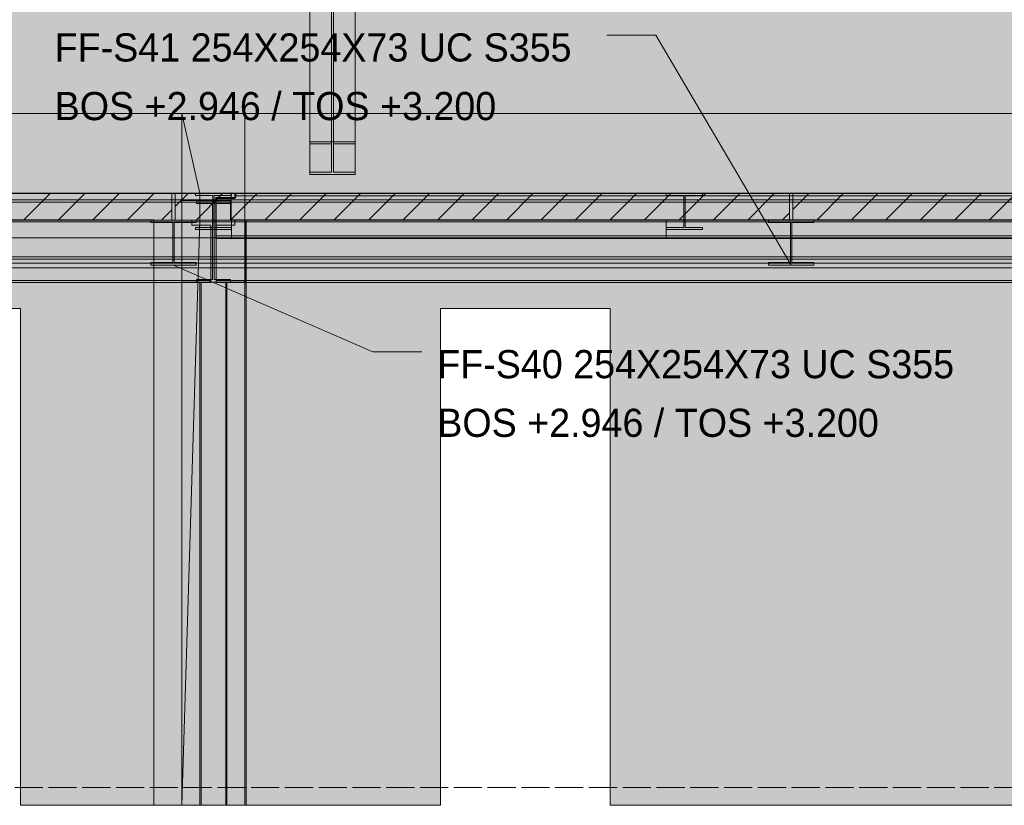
# Model space of a CAD drawing. Header units: millimetres. Extents: x 17 to 413, y 4 to 292.
# Tile 7 of 57: x 152 to 196, y 76 to 112. Entities that reach past the tile are written whole.
import ezdxf

# ---------------------------------------------------------------- set-up
doc = ezdxf.new("R2010")
doc.units = ezdxf.units.MM
doc.linetypes.add('DASHED', pattern=[1.524, 1.27, -0.254])
for name, color, linetype in [('FILL-INK', 7, 'Continuous'), ('FILL-LIGHT', 7, 'Continuous'), ('FILL-STEEL', 7, 'Continuous'), ('FILL-WHITE', 7, 'Continuous'), ('LINE-CORE', 7, 'Continuous'), ('LINE-INK', 7, 'Continuous'), ('LINE-STEEL-DASH', 7, 'DASHED'), ('LINE-STEEL_GREY', 7, 'Continuous'), ('TEXT-INK', 7, 'Continuous')]:
    doc.layers.add(name, color=color, linetype=linetype)

msp = doc.modelspace()

# ---------------------------------------------------------------- hatches: boundary and pattern name
at = {"layer": 'FILL-INK', "true_color": 0x1a1a1f}
h = msp.add_hatch(color=250, dxfattribs=at)
h.dxf.hatch_style = 1
h.paths.add_polyline_path([(186.61, 100.612), (185.572, 101.626), (186.227, 102.011)])
h = msp.add_hatch(color=250, dxfattribs=at)
h.dxf.hatch_style = 1
h.paths.add_polyline_path([(158.746, 100.612), (160.181, 100.403), (159.878, 99.706)])
at = {"layer": 'FILL-LIGHT', "true_color": 0xcccccf}
h = msp.add_hatch(color=254, dxfattribs=at)
h.dxf.hatch_style = 1
h.paths.add_polyline_path([(125.456, 103.845), (157.065, 103.845), (158.666, 103.845), (158.666, 103.787), (158.666, 102.645), (127.057, 102.645), (125.456, 102.645), (125.456, 102.703)])
h = msp.add_hatch(color=254, dxfattribs=at)
h.dxf.hatch_style = 1
h.paths.add_polyline_path([(185.194, 103.845), (186.53, 103.845), (186.53, 103.787), (186.53, 102.645), (160.162, 102.645), (158.826, 102.645), (158.826, 102.703), (158.826, 103.845)])
h = msp.add_hatch(color=254, dxfattribs=at)
h.dxf.hatch_style = 1
h.paths.add_polyline_path([(218.923, 103.845), (220.556, 103.845), (220.556, 103.787), (220.556, 102.645), (188.323, 102.645), (186.69, 102.645), (186.69, 102.703), (186.69, 103.845)])
at = {"layer": 'FILL-STEEL', "true_color": 0x0d2973}
h = msp.add_hatch(color=166, dxfattribs=at)
h.dxf.hatch_style = 1
h.paths.add_polyline_path([(157.728, 100.612), (157.728, 100.626), (157.728, 100.726), (158.594, 100.726), (158.712, 100.726), (158.712, 100.941), (158.712, 102.531), (157.845, 102.531), (157.728, 102.531), (157.728, 102.545), (157.728, 102.645), (159.521, 102.645), (159.764, 102.645), (159.764, 102.632), (159.764, 102.531), (158.898, 102.531), (158.78, 102.531), (158.78, 102.316), (158.78, 100.726), (159.647, 100.726), (159.764, 100.726), (159.764, 100.712), (159.764, 100.612), (157.971, 100.612)])
h = msp.add_hatch(color=166, dxfattribs=at)
h.dxf.hatch_style = 1
h.paths.add_polyline_path([(185.592, 100.612), (185.592, 100.626), (185.592, 100.726), (186.458, 100.726), (186.576, 100.726), (186.576, 100.941), (186.576, 102.531), (185.709, 102.531), (185.592, 102.531), (185.592, 102.545), (185.592, 102.645), (187.385, 102.645), (187.628, 102.645), (187.628, 102.632), (187.628, 102.531), (186.762, 102.531), (186.644, 102.531), (186.644, 102.316), (186.644, 100.726), (187.511, 100.726), (187.628, 100.726), (187.628, 100.712), (187.628, 100.612), (185.835, 100.612)])
at = {"layer": 'FILL-WHITE', "true_color": 0xffffff}
h = msp.add_hatch(color=7, dxfattribs=at)
h.dxf.hatch_style = 1
h.paths.add_polyline_path([(164.897, 128.877), (166.947, 128.877), (166.947, 106.179), (164.897, 106.179)])
h = msp.add_hatch(color=7, dxfattribs=at)
h.dxf.hatch_style = 1
h.paths.add_polyline_path([(165.881, 128.739), (165.881, 106.081), (164.897, 106.081), (164.897, 128.739)])
h = msp.add_hatch(color=7, dxfattribs=at)
h.dxf.hatch_style = 1
h.paths.add_polyline_path([(166.947, 128.739), (166.947, 106.081), (165.963, 106.081), (165.963, 128.739)])
h = msp.add_hatch(color=7, dxfattribs=at)
h.dxf.hatch_style = 1
h.paths.add_polyline_path([(200.418, 126.845), (218.446, 108.817), (218.446, 103.845), (126.786, 103.845), (126.786, 126.845)])
h = msp.add_hatch(color=7, dxfattribs=at)
h.dxf.hatch_style = 1
h.paths.add_polyline_path([(200.418, 126.845), (218.446, 108.817), (218.446, 103.845), (126.786, 103.845), (126.786, 126.845)])
h = msp.add_hatch(color=7, dxfattribs=at)
h.dxf.hatch_style = 1
h.paths.add_polyline_path([(165.881, 126.933), (165.881, 104.804), (164.897, 104.804), (164.897, 126.933)])
h = msp.add_hatch(color=7, dxfattribs=at)
h.dxf.hatch_style = 1
h.paths.add_polyline_path([(164.897, 104.707), (164.897, 126.795), (166.947, 126.795), (166.947, 104.707)])
h = msp.add_hatch(color=7, dxfattribs=at)
h.dxf.hatch_style = 1
h.paths.add_polyline_path([(166.947, 126.933), (166.947, 104.804), (165.963, 104.804), (165.963, 126.933)])
h = msp.add_hatch(color=7, dxfattribs=at)
h.dxf.hatch_style = 1
h.paths.add_polyline_path([(109.012, 107.445), (159.125, 107.445), (159.125, 76.245), (157.866, 76.245), (157.866, 102.649), (109.038, 102.649), (109.038, 76.245), (109.038, 76.245), (109.038, 76.245), (109.012, 76.245), (109.012, 107.445)])
h = msp.add_hatch(color=7, dxfattribs=at)
h.dxf.hatch_style = 1
h.paths.add_polyline_path([(109.012, 103.855), (109.012, 107.445), (159.125, 107.445), (159.125, 103.855), (109.012, 103.855)])
h = msp.add_hatch(color=7, dxfattribs=at)
h.dxf.hatch_style = 1
h.paths.add_polyline_path([(159.125, 107.445), (159.938, 103.855), (159.938, 102.635), (159.938, 102.622), (159.937, 102.622), (159.125, 76.245), (159.125, 107.445), (159.123, 107.458)])
h = msp.add_hatch(color=7, dxfattribs=at)
h.dxf.hatch_style = 1
h.paths.add_polyline_path([(159.125, 107.445), (161.97, 107.445), (161.972, 107.449), (161.972, 107.445), (161.972, 107.445), (161.972, 103.855), (161.97, 103.855), (161.351, 103.855), (161.351, 102.649), (161.321, 102.649), (161.321, 103.521), (159.938, 103.521), (159.125, 103.521)])
h = msp.add_hatch(color=7, dxfattribs=at)
h.dxf.hatch_style = 1
h.paths.add_polyline_path([(161.972, 107.445), (161.972, 102.649), (161.321, 102.649), (161.321, 103.521), (159.125, 103.521), (159.125, 107.445)])
h = msp.add_hatch(color=7, dxfattribs=at)
h.dxf.hatch_style = 1
h.paths.add_polyline_path([(161.97, 107.445), (161.97, 103.855), (159.938, 103.855), (159.938, 103.521), (159.125, 103.521), (159.125, 107.445)])
h = msp.add_hatch(color=7, dxfattribs=at)
h.dxf.hatch_style = 1
h.paths.add_polyline_path([(159.125, 107.445), (161.97, 107.445), (161.97, 103.855), (159.938, 103.855), (159.938, 102.635), (161.97, 102.635), (161.97, 76.245), (159.125, 76.245)])
h = msp.add_hatch(color=7, dxfattribs=at)
h.dxf.hatch_style = 1
h.paths.add_polyline_path([(161.97, 107.445), (161.97, 103.855), (159.938, 103.855), (159.125, 107.445)])
h = msp.add_hatch(color=7, dxfattribs=at)
h.dxf.hatch_style = 1
h.paths.add_polyline_path([(159.125, 107.445), (161.97, 107.445), (161.97, 102.637), (161.97, 102.635), (161.97, 76.245), (161.97, 76.245), (161.97, 76.242), (161.97, 76.245), (159.125, 76.245), (159.125, 102.635), (161.97, 102.635), (161.97, 103.855), (159.125, 103.855)])
h = msp.add_hatch(color=7, dxfattribs=at)
h.dxf.hatch_style = 1
h.paths.add_polyline_path([(161.97, 107.448), (161.97, 107.445), (161.97, 107.445)])
h = msp.add_hatch(color=7, dxfattribs=at)
h.dxf.hatch_style = 1
h.paths.add_polyline_path([(212.179, 107.445), (212.179, 76.245), (207.37, 76.245), (207.37, 99.834), (211.697, 99.834), (211.697, 102.649), (162.03, 102.649), (162.03, 76.245), (162.03, 76.242), (162.03, 76.245), (161.972, 76.245), (161.972, 99.837), (161.983, 99.837), (161.983, 102.649), (161.972, 102.649), (161.972, 107.445)])
h = msp.add_hatch(color=7, dxfattribs=at)
h.dxf.hatch_style = 1
h.paths.add_polyline_path([(161.972, 107.445), (212.179, 107.445), (212.179, 103.855), (161.972, 103.855)])
h = msp.add_hatch(color=7, dxfattribs=at)
h.dxf.hatch_style = 1
h.paths.add_polyline_path([(164.897, 104.804), (165.881, 104.804), (165.881, 106.081), (164.897, 106.081), (164.897, 106.179), (166.947, 106.179), (166.947, 106.081), (165.963, 106.081), (165.963, 104.804), (166.947, 104.804), (166.947, 104.707), (164.897, 104.707)])
h = msp.add_hatch(color=7, dxfattribs=at)
h.dxf.hatch_style = 1
h.paths.add_polyline_path([(166.947, 106.179), (166.96, 106.18), (166.96, 106.18), (166.96, 106.18)])
h = msp.add_hatch(color=7, dxfattribs=at)
h.dxf.hatch_style = 1
h.paths.add_polyline_path([(105.898, 103.845), (214.226, 103.845), (214.226, 103.553), (105.898, 103.553)])
h = msp.add_hatch(color=7, dxfattribs=at)
h.dxf.hatch_style = 1
h.paths.add_polyline_path([(105.898, 103.845), (214.226, 103.845), (214.226, 103.553), (105.898, 103.553)])
h = msp.add_hatch(color=7, dxfattribs=at)
h.dxf.hatch_style = 1
h.paths.add_polyline_path([(105.898, 103.553), (214.226, 103.553), (214.226, 100.988), (105.898, 100.988)])
h = msp.add_hatch(color=7, dxfattribs=at)
h.dxf.hatch_style = 1
h.paths.add_polyline_path([(214.226, 103.553), (214.226, 100.988), (105.898, 100.988), (105.898, 103.553)])
h = msp.add_hatch(color=7, dxfattribs=at)
h.dxf.hatch_style = 1
h.paths.add_polyline_path([(108.082, 103.845), (214.226, 103.845), (214.226, 103.451), (108.082, 103.451)])
h = msp.add_hatch(color=7, dxfattribs=at)
h.dxf.hatch_style = 1
h.paths.add_polyline_path([(108.082, 103.845), (214.226, 103.845), (214.226, 103.451), (108.082, 103.451)])
h = msp.add_hatch(color=7, dxfattribs=at)
h.dxf.hatch_style = 1
h.paths.add_polyline_path([(109.012, 103.855), (159.125, 103.855), (159.125, 102.635), (157.866, 102.635), (157.866, 102.649), (109.038, 102.649), (109.038, 102.635), (109.012, 102.635)])
h = msp.add_hatch(color=7, dxfattribs=at)
h.dxf.hatch_style = 1
h.paths.add_polyline_path([(159.125, 102.635), (159.125, 103.855), (159.938, 103.855), (159.938, 102.635), (159.125, 102.635)])
h = msp.add_hatch(color=7, dxfattribs=at)
h.dxf.hatch_style = 1
h.paths.add_polyline_path([(159.938, 103.521), (159.938, 102.635), (161.97, 102.635), (161.97, 76.245), (159.125, 76.245), (159.125, 103.521)])
h = msp.add_hatch(color=7, dxfattribs=at)
h.dxf.hatch_style = 1
h.paths.add_polyline_path([(159.719, 103.846), (159.719, 103.846), (159.728, 103.845), (159.732, 103.845), (161.36, 103.845), (161.36, 103.757), (160.575, 103.757), (160.575, 103.461), (160.575, 102.307), (161.36, 102.307), (161.36, 102.219), (159.732, 102.219), (159.732, 102.307), (160.517, 102.307), (160.517, 103.757), (159.732, 103.757), (159.732, 103.845), (159.719, 103.846)])
h = msp.add_hatch(color=7, dxfattribs=at)
h.dxf.hatch_style = 1
h.paths.add_polyline_path([(159.732, 102.307), (160.517, 102.307), (160.517, 103.757), (159.732, 103.757), (159.732, 103.845), (161.36, 103.845), (161.36, 103.757), (160.575, 103.757), (160.575, 102.307), (161.36, 102.307), (161.36, 102.219), (159.732, 102.219)])
h = msp.add_hatch(color=7, dxfattribs=at)
h.dxf.hatch_style = 1
h.paths.add_polyline_path([(159.768, 103.519), (159.768, 103.519), (159.781, 103.517), (159.768, 103.518)])
h = msp.add_hatch(color=7, dxfattribs=at)
h.dxf.hatch_style = 1
h.paths.add_polyline_path([(159.781, 99.965), (160.506, 99.965), (160.506, 103.389), (159.781, 103.389), (159.781, 103.517), (161.311, 103.517), (161.311, 103.389), (160.586, 103.389), (160.586, 99.965), (161.311, 99.965), (161.311, 99.837), (159.781, 99.837)])
h = msp.add_hatch(color=7, dxfattribs=at)
h.dxf.hatch_style = 1
h.paths.add_polyline_path([(159.781, 103.517), (161.311, 103.517), (161.311, 103.389), (160.586, 103.389), (160.586, 99.965), (161.311, 99.965), (161.311, 99.837), (159.781, 99.837), (159.781, 99.965), (160.506, 99.965), (160.506, 103.389), (159.781, 103.389), (159.781, 103.517)])
h = msp.add_hatch(color=7, dxfattribs=at)
h.dxf.hatch_style = 1
h.paths.add_polyline_path([(160.658, 103.661), (161.562, 103.661), (161.562, 103.731), (214.226, 103.731), (214.226, 101.926), (161.562, 101.926), (160.658, 101.926)])
h = msp.add_hatch(color=7, dxfattribs=at)
h.dxf.hatch_style = 1
h.paths.add_polyline_path([(161.562, 103.661), (161.562, 103.731), (214.226, 103.731), (214.226, 101.926), (161.562, 101.926), (160.658, 101.926), (160.658, 103.661)])
h = msp.add_hatch(color=7, dxfattribs=at)
h.dxf.hatch_style = 1
h.paths.add_polyline_path([(160.666, 103.621), (161.514, 103.621), (161.514, 103.731), (214.226, 103.731), (214.226, 101.926), (161.514, 101.926), (160.666, 101.926)])
h = msp.add_hatch(color=7, dxfattribs=at)
h.dxf.hatch_style = 1
h.paths.add_polyline_path([(161.514, 103.621), (161.514, 103.731), (214.226, 103.731), (214.226, 101.926), (161.514, 101.926), (160.666, 101.926), (160.666, 103.621)])
h = msp.add_hatch(color=7, dxfattribs=at)
h.dxf.hatch_style = 1
h.paths.add_polyline_path([(161.324, 103.519), (161.324, 103.519), (161.324, 103.518), (161.311, 103.517)])
h = msp.add_hatch(color=7, dxfattribs=at)
h.dxf.hatch_style = 1
h.paths.add_polyline_path([(161.351, 102.649), (161.351, 103.855), (161.972, 103.855), (161.972, 102.649)])
h = msp.add_hatch(color=7, dxfattribs=at)
h.dxf.hatch_style = 1
h.paths.add_polyline_path([(161.373, 103.846), (161.373, 103.846), (161.373, 103.846), (161.373, 103.846), (161.36, 103.845)])
h = msp.add_hatch(color=7, dxfattribs=at)
h.dxf.hatch_style = 1
h.paths.add_polyline_path([(161.514, 103.731), (161.514, 103.845), (214.226, 103.845), (214.226, 103.731), (161.514, 103.731)])
h = msp.add_hatch(color=7, dxfattribs=at)
h.dxf.hatch_style = 1
h.paths.add_polyline_path([(214.226, 103.845), (214.226, 103.731), (161.514, 103.731), (161.514, 103.845)])
h = msp.add_hatch(color=7, dxfattribs=at)
h.dxf.hatch_style = 1
h.paths.add_polyline_path([(161.562, 103.731), (161.562, 103.845), (214.226, 103.845), (214.226, 103.731), (161.562, 103.731)])
h = msp.add_hatch(color=7, dxfattribs=at)
h.dxf.hatch_style = 1
h.paths.add_polyline_path([(214.226, 103.845), (214.226, 103.731), (161.562, 103.731), (161.562, 103.845)])
h = msp.add_hatch(color=7, dxfattribs=at)
h.dxf.hatch_style = 1
h.paths.add_polyline_path([(161.983, 102.649), (161.972, 102.649), (161.972, 103.855), (212.179, 103.855), (212.179, 103.855), (212.185, 103.857), (212.192, 103.858), (212.192, 103.858), (212.192, 103.856), (212.192, 103.856), (212.179, 103.855), (212.179, 102.635), (211.698, 102.635), (211.698, 102.649), (162.03, 102.649), (162.03, 102.635), (161.983, 102.635)])
h = msp.add_hatch(color=7, dxfattribs=at)
h.dxf.hatch_style = 1
h.paths.add_polyline_path([(180.967, 103.846), (180.967, 103.846), (180.976, 103.845), (180.98, 103.845), (182.608, 103.845), (182.608, 103.757), (181.823, 103.757), (181.823, 103.637), (181.823, 102.307), (182.608, 102.307), (182.608, 102.219), (180.98, 102.219), (180.98, 102.307), (181.765, 102.307), (181.765, 103.757), (180.98, 103.757), (180.98, 103.845), (180.967, 103.846)])
h = msp.add_hatch(color=7, dxfattribs=at)
h.dxf.hatch_style = 1
h.paths.add_polyline_path([(180.98, 102.307), (181.765, 102.307), (181.765, 103.637), (181.765, 103.757), (180.98, 103.757), (180.98, 103.845), (182.608, 103.845), (182.608, 103.757), (181.823, 103.757), (181.823, 102.307), (182.608, 102.307), (182.608, 102.219), (180.98, 102.219)])
h = msp.add_hatch(color=7, dxfattribs=at)
h.dxf.hatch_style = 1
h.paths.add_polyline_path([(180.98, 102.307), (181.765, 102.307), (181.765, 103.637), (181.823, 103.637), (181.823, 102.307), (182.608, 102.307), (182.608, 102.219), (180.98, 102.219)])
h = msp.add_hatch(color=7, dxfattribs=at)
h.dxf.hatch_style = 1
h.paths.add_polyline_path([(181.765, 102.307), (181.765, 103.637), (181.823, 103.637), (181.823, 102.307), (182.608, 102.307), (182.608, 102.219), (180.98, 102.219), (180.98, 102.307)])
h = msp.add_hatch(color=7, dxfattribs=at)
h.dxf.hatch_style = 1
h.paths.add_polyline_path([(182.621, 103.846), (182.621, 103.846), (182.621, 103.846), (182.621, 103.846), (182.608, 103.845)])
h = msp.add_hatch(color=7, dxfattribs=at)
h.dxf.hatch_style = 1
h.paths.add_polyline_path([(108.082, 103.451), (214.226, 103.451), (214.226, 100.887), (108.082, 100.887)])
h = msp.add_hatch(color=7, dxfattribs=at)
h.dxf.hatch_style = 1
h.paths.add_polyline_path([(214.226, 103.451), (214.226, 100.887), (108.082, 100.887), (108.082, 103.451)])
h = msp.add_hatch(color=7, dxfattribs=at)
h.dxf.hatch_style = 1
h.paths.add_polyline_path([(160.517, 102.307), (160.517, 103.461), (160.575, 103.461), (160.575, 102.307), (161.36, 102.307), (161.36, 102.219), (159.732, 102.219), (159.732, 102.307)])
h = msp.add_hatch(color=7, dxfattribs=at)
h.dxf.hatch_style = 1
h.paths.add_polyline_path([(108.082, 102.565), (108.082, 102.645), (214.226, 102.645), (214.226, 102.645), (214.226, 102.645), (214.226, 102.565), (108.082, 102.565), (108.082, 102.565)])
h = msp.add_hatch(color=7, dxfattribs=at)
h.dxf.hatch_style = 1
h.paths.add_polyline_path([(108.082, 102.645), (214.226, 102.645), (214.226, 101.845), (108.082, 101.845)])
h = msp.add_hatch(color=7, dxfattribs=at)
h.dxf.hatch_style = 1
h.paths.add_polyline_path([(108.09, 102.645), (214.21, 102.645), (214.21, 101.845), (108.09, 101.845)])
h = msp.add_hatch(color=7, dxfattribs=at)
h.dxf.hatch_style = 1
h.paths.add_polyline_path([(108.09, 102.565), (108.09, 102.645), (214.21, 102.645), (214.21, 102.645), (214.21, 102.645), (214.21, 102.565), (108.09, 102.565), (108.09, 102.565)])
h = msp.add_hatch(color=7, dxfattribs=at)
h.dxf.hatch_style = 1
h.paths.add_polyline_path([(108.474, 102.645), (159.578, 102.645), (159.578, 102.567), (108.474, 102.567)])
h = msp.add_hatch(color=7, dxfattribs=at)
h.dxf.hatch_style = 1
h.paths.add_polyline_path([(159.578, 102.645), (159.578, 102.567), (108.474, 102.567), (108.474, 102.645)])
h = msp.add_hatch(color=7, dxfattribs=at)
h.dxf.hatch_style = 1
h.paths.add_polyline_path([(218.321, 102.645), (218.321, 102.635), (218.521, 102.635), (218.521, 76.245), (178.442, 76.245), (178.442, 98.649), (178.429, 98.648), (178.429, 98.649), (170.798, 98.649), (170.798, 76.245), (151.842, 76.245), (151.842, 98.649), (144.198, 98.649), (144.198, 76.245), (138.364, 76.245), (138.364, 98.645), (128.764, 98.645), (128.764, 76.245), (126.59, 76.245), (126.59, 102.645)])
h = msp.add_hatch(color=7, dxfattribs=at)
h.dxf.hatch_style = 1
h.paths.add_polyline_path([(218.321, 102.645), (218.321, 102.635), (218.521, 102.635), (218.521, 76.245), (178.442, 76.245), (178.442, 98.649), (170.798, 98.649), (170.798, 76.245), (151.842, 76.245), (151.842, 98.649), (144.198, 98.649), (144.198, 76.245), (138.364, 76.245), (138.364, 98.645), (128.764, 98.645), (128.764, 76.245), (126.59, 76.245), (126.59, 102.645)])
h = msp.add_hatch(color=7, dxfattribs=at)
h.dxf.hatch_style = 1
h.paths.add_polyline_path([(157.728, 100.726), (158.712, 100.726), (158.712, 102.531), (157.728, 102.531), (157.728, 102.645), (159.764, 102.645), (159.764, 102.531), (158.78, 102.531), (158.78, 100.726), (159.764, 100.726), (159.764, 100.612), (157.728, 100.612)])
h = msp.add_hatch(color=7, dxfattribs=at)
h.dxf.hatch_style = 1
h.paths.add_polyline_path([(157.866, 76.245), (157.866, 102.635), (159.125, 102.635), (159.125, 76.245)])
h = msp.add_hatch(color=7, dxfattribs=at)
h.dxf.hatch_style = 1
h.paths.add_polyline_path([(159.938, 102.635), (161.97, 102.635), (161.97, 76.245), (159.125, 76.245), (159.938, 102.635)])
h = msp.add_hatch(color=7, dxfattribs=at)
h.dxf.hatch_style = 1
h.paths.add_polyline_path([(159.777, 102.646), (159.777, 102.646), (159.777, 102.646), (159.777, 102.646), (159.764, 102.645)])
h = msp.add_hatch(color=7, dxfattribs=at)
h.dxf.hatch_style = 1
h.paths.add_polyline_path([(161.362, 102.645), (180.978, 102.645), (180.978, 102.565), (161.362, 102.565)])
h = msp.add_hatch(color=7, dxfattribs=at)
h.dxf.hatch_style = 1
h.paths.add_polyline_path([(180.978, 102.645), (180.978, 101.845), (161.362, 101.845), (161.362, 102.645)])
h = msp.add_hatch(color=7, dxfattribs=at)
h.dxf.hatch_style = 1
h.paths.add_polyline_path([(161.362, 102.645), (212.994, 102.645), (212.994, 101.845), (161.362, 101.845)])
h = msp.add_hatch(color=7, dxfattribs=at)
h.dxf.hatch_style = 1
h.paths.add_polyline_path([(161.362, 102.645), (212.994, 102.645), (212.994, 102.565), (161.362, 102.565)])
h = msp.add_hatch(color=7, dxfattribs=at)
h.dxf.hatch_style = 1
h.paths.add_polyline_path([(161.514, 102.567), (161.514, 102.645), (211.378, 102.645), (211.378, 102.567), (161.514, 102.567)])
h = msp.add_hatch(color=7, dxfattribs=at)
h.dxf.hatch_style = 1
h.paths.add_polyline_path([(211.378, 102.645), (211.378, 102.567), (161.514, 102.567), (161.514, 102.645)])
h = msp.add_hatch(color=7, dxfattribs=at)
h.dxf.hatch_style = 1
h.paths.add_polyline_path([(161.972, 76.242), (161.972, 76.245), (161.972, 99.837), (161.983, 99.837), (161.983, 102.635), (162.03, 102.635), (162.03, 102.648), (162.03, 102.635), (162.03, 76.245), (161.972, 76.245), (161.972, 76.242)])
h = msp.add_hatch(color=7, dxfattribs=at)
h.dxf.hatch_style = 1
h.paths.add_polyline_path([(162.002, 102.645), (212.994, 102.645), (212.994, 102.565), (162.002, 102.565)])
h = msp.add_hatch(color=7, dxfattribs=at)
h.dxf.hatch_style = 1
h.paths.add_polyline_path([(212.994, 102.645), (212.994, 101.845), (162.002, 101.845), (162.002, 102.645)])
h = msp.add_hatch(color=7, dxfattribs=at)
h.dxf.hatch_style = 1
h.paths.add_polyline_path([(180.978, 102.645), (180.978, 101.845), (162.002, 101.845), (162.002, 102.645)])
h = msp.add_hatch(color=7, dxfattribs=at)
h.dxf.hatch_style = 1
h.paths.add_polyline_path([(162.002, 102.645), (180.978, 102.645), (180.978, 102.565), (162.002, 102.565)])
h = msp.add_hatch(color=7, dxfattribs=at)
h.dxf.hatch_style = 1
h.paths.add_polyline_path([(185.592, 100.726), (186.576, 100.726), (186.576, 102.531), (185.592, 102.531), (185.592, 102.645), (187.628, 102.645), (187.628, 102.531), (186.644, 102.531), (186.644, 100.726), (187.628, 100.726), (187.628, 100.612), (185.592, 100.612)])
h = msp.add_hatch(color=7, dxfattribs=at)
h.dxf.hatch_style = 1
h.paths.add_polyline_path([(187.641, 102.646), (187.641, 102.646), (187.641, 102.646), (187.641, 102.646), (187.628, 102.645)])
h = msp.add_hatch(color=7, dxfattribs=at)
h.dxf.hatch_style = 1
h.paths.add_polyline_path([(107.698, 102.469), (108.474, 102.469), (108.474, 102.567), (159.578, 102.567), (159.578, 102.421), (160.426, 102.421), (160.426, 99.911), (159.578, 99.911), (108.474, 99.911), (108.474, 100.01), (107.698, 100.01)])
h = msp.add_hatch(color=7, dxfattribs=at)
h.dxf.hatch_style = 1
h.paths.add_polyline_path([(108.474, 102.469), (108.474, 102.567), (159.578, 102.567), (159.578, 102.421), (160.426, 102.421), (160.426, 99.911), (159.578, 99.911), (108.474, 99.911), (108.474, 100.01), (107.698, 100.01), (107.698, 102.469)])
h = msp.add_hatch(color=7, dxfattribs=at)
h.dxf.hatch_style = 1
h.paths.add_polyline_path([(108.082, 102.565), (214.226, 102.565), (214.226, 101.845), (108.082, 101.845)])
h = msp.add_hatch(color=7, dxfattribs=at)
h.dxf.hatch_style = 1
h.paths.add_polyline_path([(108.09, 102.565), (214.21, 102.565), (214.21, 101.845), (108.09, 101.845)])
h = msp.add_hatch(color=7, dxfattribs=at)
h.dxf.hatch_style = 1
h.paths.add_polyline_path([(160.666, 99.911), (160.666, 102.421), (161.514, 102.421), (161.514, 102.567), (211.378, 102.567), (211.378, 99.911), (161.514, 99.911)])
h = msp.add_hatch(color=7, dxfattribs=at)
h.dxf.hatch_style = 1
h.paths.add_polyline_path([(161.514, 102.421), (161.514, 102.567), (211.378, 102.567), (211.378, 99.911), (161.514, 99.911), (160.666, 99.911), (160.666, 102.421)])
h = msp.add_hatch(color=7, dxfattribs=at)
h.dxf.hatch_style = 1
h.paths.add_polyline_path([(161.362, 101.845), (161.362, 102.565), (180.978, 102.565), (180.978, 101.845), (161.362, 101.845)])
h = msp.add_hatch(color=7, dxfattribs=at)
h.dxf.hatch_style = 1
h.paths.add_polyline_path([(161.362, 102.565), (212.994, 102.565), (212.994, 101.845), (161.362, 101.845)])
h = msp.add_hatch(color=7, dxfattribs=at)
h.dxf.hatch_style = 1
h.paths.add_polyline_path([(162.002, 102.565), (212.994, 102.565), (212.994, 101.845), (162.002, 101.845)])
h = msp.add_hatch(color=7, dxfattribs=at)
h.dxf.hatch_style = 1
h.paths.add_polyline_path([(162.002, 102.565), (180.978, 102.565), (180.978, 101.845), (162.002, 101.845)])
h = msp.add_hatch(color=7, dxfattribs=at)
h.dxf.hatch_style = 1
h.paths.add_polyline_path([(160.658, 101.926), (161.562, 101.926), (214.226, 101.926), (214.226, 101.812), (161.562, 101.812), (160.658, 101.812)])
h = msp.add_hatch(color=7, dxfattribs=at)
h.dxf.hatch_style = 1
h.paths.add_polyline_path([(160.658, 101.926), (214.226, 101.926), (214.226, 101.812), (161.562, 101.812), (160.658, 101.812)])
h = msp.add_hatch(color=7, dxfattribs=at)
h.dxf.hatch_style = 1
h.paths.add_polyline_path([(160.666, 101.926), (161.514, 101.926), (214.226, 101.926), (214.226, 101.812), (161.514, 101.812), (160.666, 101.812)])
h = msp.add_hatch(color=7, dxfattribs=at)
h.dxf.hatch_style = 1
h.paths.add_polyline_path([(214.226, 101.926), (214.226, 101.812), (161.514, 101.812), (160.666, 101.812), (160.666, 101.926)])
h = msp.add_hatch(color=7, dxfattribs=at)
h.dxf.hatch_style = 1
h.paths.add_polyline_path([(105.898, 100.988), (214.226, 100.988), (214.226, 100.696), (105.898, 100.696)])
h = msp.add_hatch(color=7, dxfattribs=at)
h.dxf.hatch_style = 1
h.paths.add_polyline_path([(105.898, 100.988), (214.226, 100.988), (214.226, 100.696), (105.898, 100.696)])
h = msp.add_hatch(color=7, dxfattribs=at)
h.dxf.hatch_style = 1
h.paths.add_polyline_path([(108.082, 100.887), (214.226, 100.887), (214.226, 100.493), (108.082, 100.493)])
h = msp.add_hatch(color=7, dxfattribs=at)
h.dxf.hatch_style = 1
h.paths.add_polyline_path([(108.082, 100.887), (214.226, 100.887), (214.226, 100.493), (108.082, 100.493)])
h = msp.add_hatch(color=7, dxfattribs=at)
h.dxf.hatch_style = 1
h.paths.add_polyline_path([(108.474, 99.911), (159.578, 99.911), (160.426, 99.911), (160.426, 99.834), (159.578, 99.834), (108.474, 99.834)])
h = msp.add_hatch(color=7, dxfattribs=at)
h.dxf.hatch_style = 1
h.paths.add_polyline_path([(159.578, 99.911), (160.426, 99.911), (160.426, 99.834), (159.578, 99.834), (108.474, 99.834), (108.474, 99.911)])
h = msp.add_hatch(color=7, dxfattribs=at)
h.dxf.hatch_style = 1
h.paths.add_polyline_path([(159.125, 99.837), (161.97, 99.837), (161.972, 99.85), (161.972, 99.85), (161.972, 76.245), (161.97, 76.245), (159.125, 76.245)])
h = msp.add_hatch(color=7, dxfattribs=at)
h.dxf.hatch_style = 1
h.paths.add_polyline_path([(161.972, 99.837), (161.972, 76.245), (159.125, 76.245), (159.125, 99.837)])
h = msp.add_hatch(color=7, dxfattribs=at)
h.dxf.hatch_style = 1
h.paths.add_polyline_path([(161.97, 99.837), (161.97, 76.245), (159.125, 76.245), (159.125, 99.837)])
h = msp.add_hatch(color=7, dxfattribs=at)
h.dxf.hatch_style = 1
h.paths.add_polyline_path([(159.125, 99.837), (161.97, 99.837), (161.97, 76.245), (159.125, 76.245)])
h = msp.add_hatch(color=7, dxfattribs=at)
h.dxf.hatch_style = 1
h.paths.add_polyline_path([(159.991, 99.837), (159.991, 76.245), (159.936, 76.245), (159.936, 99.837)])
h = msp.add_hatch(color=7, dxfattribs=at)
h.dxf.hatch_style = 1
h.paths.add_polyline_path([(159.936, 99.837), (159.991, 99.837), (159.991, 76.245), (159.936, 76.245)])
h = msp.add_hatch(color=7, dxfattribs=at)
h.dxf.hatch_style = 1
h.paths.add_polyline_path([(159.991, 99.837), (159.991, 76.245), (159.936, 76.245), (159.936, 99.837)])
h = msp.add_hatch(color=7, dxfattribs=at)
h.dxf.hatch_style = 1
h.paths.add_polyline_path([(159.936, 99.837), (159.991, 99.837), (159.991, 76.245), (159.936, 76.245)])
h = msp.add_hatch(color=7, dxfattribs=at)
h.dxf.hatch_style = 1
h.paths.add_polyline_path([(159.991, 99.837), (161.101, 99.837), (161.101, 76.245), (159.991, 76.245), (159.991, 99.837)])
h = msp.add_hatch(color=7, dxfattribs=at)
h.dxf.hatch_style = 1
h.paths.add_polyline_path([(159.991, 76.245), (159.991, 99.837), (161.101, 99.837), (161.101, 76.245), (159.991, 76.245)])
h = msp.add_hatch(color=7, dxfattribs=at)
h.dxf.hatch_style = 1
h.paths.add_polyline_path([(159.991, 99.837), (161.101, 99.837), (161.101, 76.245), (159.991, 76.245), (159.991, 99.837)])
h = msp.add_hatch(color=7, dxfattribs=at)
h.dxf.hatch_style = 1
h.paths.add_polyline_path([(159.991, 76.245), (159.991, 99.837), (161.101, 99.837), (161.101, 76.245), (159.991, 76.245)])
h = msp.add_hatch(color=7, dxfattribs=at)
h.dxf.hatch_style = 1
h.paths.add_polyline_path([(160.666, 99.911), (161.514, 99.911), (211.378, 99.911), (211.378, 99.834), (161.514, 99.834), (160.666, 99.834)])
h = msp.add_hatch(color=7, dxfattribs=at)
h.dxf.hatch_style = 1
h.paths.add_polyline_path([(160.666, 99.911), (211.378, 99.911), (211.378, 99.834), (161.514, 99.834), (160.666, 99.834)])
h = msp.add_hatch(color=7, dxfattribs=at)
h.dxf.hatch_style = 1
h.paths.add_polyline_path([(161.156, 99.837), (161.156, 76.245), (161.101, 76.245), (161.101, 99.837)])
h = msp.add_hatch(color=7, dxfattribs=at)
h.dxf.hatch_style = 1
h.paths.add_polyline_path([(161.101, 99.837), (161.156, 99.837), (161.156, 76.245), (161.101, 76.245)])
h = msp.add_hatch(color=7, dxfattribs=at)
h.dxf.hatch_style = 1
h.paths.add_polyline_path([(161.156, 99.837), (161.156, 76.245), (161.101, 76.245), (161.101, 99.837)])
h = msp.add_hatch(color=7, dxfattribs=at)
h.dxf.hatch_style = 1
h.paths.add_polyline_path([(161.101, 99.837), (161.156, 99.837), (161.156, 76.245), (161.101, 76.245)])

# ---------------------------------------------------------------- linework, layer by layer
at = {"layer": 'LINE-CORE', "lineweight": 5}
for points in [[(164.897, 128.877), (166.947, 128.877), (166.947, 106.179), (164.897, 106.179)], [(165.881, 128.739), (165.881, 106.081), (164.897, 106.081), (164.897, 128.739)], [(166.947, 128.739), (166.947, 106.081), (165.963, 106.081), (165.963, 128.739)], [(200.418, 126.845), (218.446, 108.817), (218.446, 103.845), (126.786, 103.845), (126.786, 126.845)], [(200.418, 126.845), (218.446, 108.817), (218.446, 108.817), (218.446, 108.817), (218.446, 103.845), (126.786, 103.845), (126.786, 103.845), (126.786, 126.845)], [(165.881, 126.933), (165.881, 104.804), (164.897, 104.804), (164.897, 126.933)], [(164.897, 104.707), (164.897, 126.795), (166.947, 126.795), (166.947, 126.795), (166.947, 104.707), (164.897, 104.707)], [(166.947, 126.933), (166.947, 104.804), (165.963, 104.804), (165.963, 126.933)], [(109.012, 107.445), (159.125, 107.445), (159.125, 107.445), (159.125, 76.245), (159.125, 76.245), (159.125, 76.245), (159.125, 76.245), (157.866, 76.245), (157.866, 102.649), (109.038, 102.649), (109.038, 76.245), (109.038, 76.245), (109.038, 76.245), (109.038, 76.245), (109.012, 76.245), (109.012, 107.445), (109.012, 107.445)], [(109.012, 103.855), (109.012, 107.445), (159.125, 107.445), (159.125, 107.445), (159.125, 107.445), (159.125, 107.445), (159.125, 103.855), (109.012, 103.855), (109.012, 103.855), (109.012, 103.855)], [(159.125, 107.445), (159.938, 103.855), (159.938, 102.635), (159.938, 102.635), (159.938, 102.635), (159.938, 102.622), (159.937, 102.622), (159.125, 76.245), (159.125, 107.445), (159.123, 107.458)], [(159.125, 107.445), (161.97, 107.445), (161.972, 107.449), (161.972, 107.445), (161.972, 107.445), (161.972, 103.855), (161.97, 103.855), (161.351, 103.855), (161.351, 102.649), (161.321, 102.649), (161.321, 103.521), (159.938, 103.521), (159.125, 103.521)], [(161.972, 107.445), (161.972, 107.445), (161.972, 102.649), (161.321, 102.649), (161.321, 103.521), (159.125, 103.521), (159.125, 107.445), (159.125, 107.445)], [(161.97, 107.445), (161.97, 103.855), (159.938, 103.855), (159.938, 103.521), (159.125, 103.521), (159.125, 107.445)], [(159.125, 107.445), (161.97, 107.445), (161.97, 103.855), (159.938, 103.855), (159.938, 102.635), (161.97, 102.635), (161.97, 76.245), (159.125, 76.245)], [(161.97, 107.445), (161.97, 103.855), (159.938, 103.855), (159.125, 107.445), (159.125, 107.445)], [(159.125, 107.445), (161.97, 107.445), (161.97, 102.637), (161.97, 102.635), (161.97, 76.245), (161.97, 76.245), (161.97, 76.245), (161.97, 76.242), (161.97, 76.245), (159.125, 76.245), (159.125, 102.635), (161.97, 102.635), (161.97, 103.855), (159.125, 103.855)], [(161.97, 107.448), (161.97, 107.445), (161.97, 107.445)], [(212.179, 107.445), (212.179, 76.245), (207.37, 76.245), (207.37, 99.834), (211.697, 99.834), (211.697, 102.649), (162.03, 102.649), (162.03, 76.245), (162.03, 76.242), (162.03, 76.245), (161.972, 76.245), (161.972, 99.837), (161.983, 99.837), (161.983, 102.649), (161.972, 102.649), (161.972, 107.445)], [(161.972, 107.445), (212.179, 107.445), (212.179, 103.855), (161.972, 103.855)], [(164.897, 104.804), (165.881, 104.804), (165.881, 106.081), (164.897, 106.081), (164.897, 106.179), (166.947, 106.179), (166.947, 106.081), (165.963, 106.081), (165.963, 104.804), (166.947, 104.804), (166.947, 104.707), (164.897, 104.707)], [(166.947, 106.179), (166.96, 106.18), (166.96, 106.18), (166.96, 106.18), (166.947, 106.179)], [(105.898, 103.845), (214.226, 103.845), (214.226, 103.553), (105.898, 103.553)], [(105.898, 103.845), (214.226, 103.845), (214.226, 103.553), (105.898, 103.553)], [(105.898, 103.553), (214.226, 103.553), (214.226, 100.988), (105.898, 100.988)], [(214.226, 103.553), (214.226, 100.988), (105.898, 100.988), (105.898, 103.553)], [(108.082, 103.845), (214.226, 103.845), (214.226, 103.845), (214.226, 103.451), (108.082, 103.451), (108.082, 103.451)], [(108.082, 103.845), (214.226, 103.845), (214.226, 103.451), (108.082, 103.451)], [(109.012, 103.855), (159.125, 103.855), (159.125, 102.635), (157.866, 102.635), (157.866, 102.649), (109.038, 102.649), (109.038, 102.635), (109.012, 102.635)], [(159.125, 102.635), (159.125, 102.635), (159.125, 103.855), (159.938, 103.855), (159.938, 103.855), (159.938, 103.855), (159.938, 103.855), (159.938, 102.635), (159.125, 102.635), (159.125, 102.635)], [(159.938, 103.521), (159.938, 102.635), (161.97, 102.635), (161.97, 76.245), (159.125, 76.245), (159.125, 103.521)], [(159.719, 103.846), (159.719, 103.846), (159.728, 103.845), (159.732, 103.845), (161.36, 103.845), (161.36, 103.757), (160.575, 103.757), (160.575, 103.461), (160.575, 103.461), (160.575, 102.307), (161.36, 102.307), (161.36, 102.219), (159.732, 102.219), (159.732, 102.307), (160.517, 102.307), (160.517, 103.757), (159.732, 103.757), (159.732, 103.845), (159.719, 103.846)], [(159.732, 102.307), (160.517, 102.307), (160.517, 103.757), (159.732, 103.757), (159.732, 103.845), (161.36, 103.845), (161.36, 103.757), (160.575, 103.757), (160.575, 102.307), (161.36, 102.307), (161.36, 102.219), (159.732, 102.219)], [(159.768, 103.519), (159.768, 103.519), (159.781, 103.517), (159.768, 103.518)], [(159.781, 99.965), (160.506, 99.965), (160.506, 103.389), (159.781, 103.389), (159.781, 103.517), (161.311, 103.517), (161.311, 103.517), (161.311, 103.517), (161.311, 103.517), (161.311, 103.389), (160.586, 103.389), (160.586, 99.965), (161.311, 99.965), (161.311, 99.837), (159.781, 99.837)], [(159.781, 103.517), (159.781, 103.517), (161.311, 103.517), (161.311, 103.389), (160.586, 103.389), (160.586, 99.965), (161.311, 99.965), (161.311, 99.837), (159.781, 99.837), (159.781, 99.965), (160.506, 99.965), (160.506, 103.389), (159.781, 103.389), (159.781, 103.517), (159.781, 103.517)], [(160.658, 103.661), (161.562, 103.661), (161.562, 103.731), (214.226, 103.731), (214.226, 101.926), (161.562, 101.926), (160.658, 101.926)], [(161.562, 103.661), (161.562, 103.731), (214.226, 103.731), (214.226, 101.926), (161.562, 101.926), (160.658, 101.926), (160.658, 103.661)], [(160.666, 103.621), (161.514, 103.621), (161.514, 103.731), (214.226, 103.731), (214.226, 101.926), (161.514, 101.926), (161.514, 101.926), (160.666, 101.926)], [(161.514, 103.621), (161.514, 103.731), (214.226, 103.731), (214.226, 101.926), (161.514, 101.926), (160.666, 101.926), (160.666, 103.621)], [(161.324, 103.519), (161.324, 103.519), (161.324, 103.518), (161.311, 103.517)], [(161.351, 102.649), (161.351, 103.855), (161.972, 103.855), (161.972, 103.855), (161.972, 102.649), (161.351, 102.649)], [(161.373, 103.846), (161.373, 103.846), (161.373, 103.846), (161.373, 103.846), (161.36, 103.845)], [(161.514, 103.731), (161.514, 103.845), (214.226, 103.845), (214.226, 103.845), (214.226, 103.845), (214.226, 103.845), (214.226, 103.731), (161.514, 103.731), (161.514, 103.731), (161.514, 103.731)], [(214.226, 103.845), (214.226, 103.731), (214.226, 103.731), (161.514, 103.731), (161.514, 103.845), (161.514, 103.845)], [(161.562, 103.731), (161.562, 103.845), (214.226, 103.845), (214.226, 103.845), (214.226, 103.845), (214.226, 103.845), (214.226, 103.731), (161.562, 103.731), (161.562, 103.731), (161.562, 103.731)], [(214.226, 103.845), (214.226, 103.731), (214.226, 103.731), (161.562, 103.731), (161.562, 103.845), (161.562, 103.845)], [(161.983, 102.649), (161.972, 102.649), (161.972, 103.855), (161.972, 103.855), (212.179, 103.855), (212.179, 103.855), (212.185, 103.857), (212.192, 103.858), (212.192, 103.858), (212.192, 103.856), (212.192, 103.856), (212.179, 103.855), (212.179, 102.635), (211.698, 102.635), (211.698, 102.649), (162.03, 102.649), (162.03, 102.635), (161.983, 102.635)], [(180.967, 103.846), (180.967, 103.846), (180.976, 103.845), (180.98, 103.845), (182.608, 103.845), (182.608, 103.757), (181.823, 103.757), (181.823, 103.637), (181.823, 103.637), (181.823, 102.307), (182.608, 102.307), (182.608, 102.219), (180.98, 102.219), (180.98, 102.307), (181.765, 102.307), (181.765, 103.757), (180.98, 103.757), (180.98, 103.845), (180.967, 103.846)], [(180.98, 102.307), (181.765, 102.307), (181.765, 103.637), (181.765, 103.757), (180.98, 103.757), (180.98, 103.845), (182.608, 103.845), (182.608, 103.757), (181.823, 103.757), (181.823, 102.307), (182.608, 102.307), (182.608, 102.219), (180.98, 102.219)], [(180.98, 102.307), (181.765, 102.307), (181.765, 103.637), (181.823, 103.637), (181.823, 103.637), (181.823, 102.307), (182.608, 102.307), (182.608, 102.219), (180.98, 102.219)], [(181.765, 102.307), (181.765, 103.637), (181.765, 103.637), (181.823, 103.637), (181.823, 102.307), (182.608, 102.307), (182.608, 102.219), (180.98, 102.219), (180.98, 102.307)], [(182.621, 103.846), (182.621, 103.846), (182.621, 103.846), (182.621, 103.846), (182.608, 103.845)], [(108.082, 103.451), (214.226, 103.451), (214.226, 100.887), (108.082, 100.887)], [(214.226, 103.451), (214.226, 100.887), (108.082, 100.887), (108.082, 103.451)], [(160.517, 102.307), (160.517, 103.461), (160.575, 103.461), (160.575, 102.307), (161.36, 102.307), (161.36, 102.219), (159.732, 102.219), (159.732, 102.307)], [(108.082, 102.565), (108.082, 102.645), (214.226, 102.645), (214.226, 102.645), (214.226, 102.645), (214.226, 102.565), (108.082, 102.565), (108.082, 102.565)], [(108.082, 102.645), (214.226, 102.645), (214.226, 101.845), (108.082, 101.845)], [(108.09, 102.645), (214.21, 102.645), (214.21, 101.845), (108.09, 101.845)], [(108.09, 102.565), (108.09, 102.645), (214.21, 102.645), (214.21, 102.645), (214.21, 102.645), (214.21, 102.565), (108.09, 102.565), (108.09, 102.565)], [(108.474, 102.645), (159.578, 102.645), (159.578, 102.645), (159.578, 102.567), (108.474, 102.567), (108.474, 102.567)], [(159.578, 102.645), (159.578, 102.567), (108.474, 102.567), (108.474, 102.645)], [(218.321, 102.645), (218.321, 102.635), (218.521, 102.635), (218.521, 76.245), (178.442, 76.245), (178.442, 98.649), (178.429, 98.648), (178.429, 98.649), (170.798, 98.649), (170.798, 76.245), (151.842, 76.245), (151.842, 98.649), (144.198, 98.649), (144.198, 76.245), (138.364, 76.245), (138.364, 98.645), (128.764, 98.645), (128.764, 76.245), (126.59, 76.245), (126.59, 102.645)], [(218.321, 102.645), (218.321, 102.635), (218.521, 102.635), (218.521, 102.635), (218.521, 102.635), (218.521, 102.635), (218.521, 76.245), (178.442, 76.245), (178.442, 98.649), (170.798, 98.649), (170.798, 76.245), (151.842, 76.245), (151.842, 98.649), (144.198, 98.649), (144.198, 76.245), (138.364, 76.245), (138.364, 76.245), (138.364, 98.645), (128.764, 98.645), (128.764, 76.245), (126.59, 76.245), (126.59, 76.245), (126.59, 102.645)], [(157.728, 100.726), (158.712, 100.726), (158.712, 102.531), (157.728, 102.531), (157.728, 102.645), (159.764, 102.645), (159.764, 102.531), (158.78, 102.531), (158.78, 100.726), (159.764, 100.726), (159.764, 100.612), (157.728, 100.612)], [(157.866, 76.245), (157.866, 102.635), (159.125, 102.635), (159.125, 102.635), (159.125, 76.245), (157.866, 76.245)], [(159.938, 102.635), (159.938, 102.635), (161.97, 102.635), (161.97, 76.245), (161.97, 76.245), (161.97, 76.245), (159.125, 76.245), (159.938, 102.635), (159.938, 102.635)], [(159.777, 102.646), (159.777, 102.646), (159.777, 102.646), (159.777, 102.646), (159.764, 102.645)], [(161.362, 102.645), (180.978, 102.645), (180.978, 102.565), (161.362, 102.565)], [(180.978, 102.645), (180.978, 101.845), (161.362, 101.845), (161.362, 102.645)], [(161.362, 102.645), (212.994, 102.645), (212.994, 101.845), (212.994, 101.845), (161.362, 101.845), (161.362, 102.645)], [(161.362, 102.645), (212.994, 102.645), (212.994, 102.645), (212.994, 102.565), (161.362, 102.565), (161.362, 102.565)], [(161.514, 102.567), (161.514, 102.645), (211.378, 102.645), (211.378, 102.645), (211.378, 102.645), (211.378, 102.645), (211.378, 102.567), (161.514, 102.567), (161.514, 102.567), (161.514, 102.567)], [(211.378, 102.645), (211.378, 102.567), (211.378, 102.567), (161.514, 102.567), (161.514, 102.645), (161.514, 102.645)], [(161.972, 76.242), (161.972, 76.245), (161.972, 99.837), (161.983, 99.837), (161.983, 102.635), (162.03, 102.635), (162.03, 102.648), (162.03, 102.635), (162.03, 102.635), (162.03, 76.245), (161.972, 76.245), (161.972, 76.242)], [(162.002, 102.645), (212.994, 102.645), (212.994, 102.645), (212.994, 102.565), (162.002, 102.565), (162.002, 102.565)], [(212.994, 102.645), (212.994, 101.845), (162.002, 101.845), (162.002, 102.645)], [(180.978, 102.645), (180.978, 101.845), (162.002, 101.845), (162.002, 102.645)], [(162.002, 102.645), (180.978, 102.645), (180.978, 102.565), (162.002, 102.565)], [(185.592, 100.726), (186.576, 100.726), (186.576, 102.531), (185.592, 102.531), (185.592, 102.645), (187.628, 102.645), (187.628, 102.531), (186.644, 102.531), (186.644, 100.726), (187.628, 100.726), (187.628, 100.612), (185.592, 100.612)], [(187.641, 102.646), (187.641, 102.646), (187.641, 102.646), (187.641, 102.646), (187.628, 102.645)], [(107.698, 102.469), (108.474, 102.469), (108.474, 102.567), (159.578, 102.567), (159.578, 102.421), (160.426, 102.421), (160.426, 102.421), (160.426, 99.911), (159.578, 99.911), (108.474, 99.911), (108.474, 100.01), (107.698, 100.01)], [(108.474, 102.469), (108.474, 102.567), (159.578, 102.567), (159.578, 102.421), (160.426, 102.421), (160.426, 99.911), (160.426, 99.911), (159.578, 99.911), (108.474, 99.911), (108.474, 100.01), (107.698, 100.01), (107.698, 102.469)], [(108.082, 102.565), (214.226, 102.565), (214.226, 102.565), (214.226, 101.845), (108.082, 101.845), (108.082, 101.845)], [(108.09, 102.565), (214.21, 102.565), (214.21, 101.845), (108.09, 101.845)], [(160.666, 99.911), (160.666, 102.421), (161.514, 102.421), (161.514, 102.567), (211.378, 102.567), (211.378, 99.911), (161.514, 99.911), (160.666, 99.911)], [(161.514, 102.421), (161.514, 102.567), (211.378, 102.567), (211.378, 99.911), (161.514, 99.911), (160.666, 99.911), (160.666, 102.421), (160.666, 102.421)], [(161.362, 101.845), (161.362, 102.565), (180.978, 102.565), (180.978, 102.565), (180.978, 102.565), (180.978, 101.845), (161.362, 101.845), (161.362, 101.845)], [(161.362, 102.565), (212.994, 102.565), (212.994, 101.845), (161.362, 101.845)], [(162.002, 102.565), (212.994, 102.565), (212.994, 101.845), (162.002, 101.845)], [(162.002, 102.565), (180.978, 102.565), (180.978, 102.565), (180.978, 101.845), (162.002, 101.845), (162.002, 101.845)], [(160.658, 101.926), (161.562, 101.926), (214.226, 101.926), (214.226, 101.926), (214.226, 101.926), (214.226, 101.926), (214.226, 101.812), (161.562, 101.812), (161.562, 101.812), (160.658, 101.812)], [(160.658, 101.926), (214.226, 101.926), (214.226, 101.812), (214.226, 101.812), (161.562, 101.812), (160.658, 101.812)], [(160.666, 101.926), (161.514, 101.926), (214.226, 101.926), (214.226, 101.926), (214.226, 101.926), (214.226, 101.926), (214.226, 101.812), (161.514, 101.812), (161.514, 101.812), (160.666, 101.812)], [(214.226, 101.926), (214.226, 101.812), (214.226, 101.812), (161.514, 101.812), (160.666, 101.812), (160.666, 101.926)], [(105.898, 100.988), (214.226, 100.988), (214.226, 100.696), (105.898, 100.696)], [(105.898, 100.988), (214.226, 100.988), (214.226, 100.696), (105.898, 100.696)], [(108.082, 100.887), (214.226, 100.887), (214.226, 100.887), (214.226, 100.493), (108.082, 100.493), (108.082, 100.493)], [(108.082, 100.887), (214.226, 100.887), (214.226, 100.493), (108.082, 100.493)], [(108.474, 99.911), (159.578, 99.911), (159.578, 99.911), (160.426, 99.911), (160.426, 99.834), (159.578, 99.834), (108.474, 99.834), (108.474, 99.834)], [(159.578, 99.911), (160.426, 99.911), (160.426, 99.834), (159.578, 99.834), (159.578, 99.834), (108.474, 99.834), (108.474, 99.911)], [(159.125, 99.837), (161.97, 99.837), (161.972, 99.85), (161.972, 99.85), (161.972, 76.245), (161.97, 76.245), (159.125, 76.245)], [(161.972, 99.837), (161.972, 76.245), (161.972, 76.245), (159.125, 76.245), (159.125, 99.837), (159.125, 99.837)], [(161.97, 99.837), (161.97, 76.245), (159.125, 76.245), (159.125, 99.837)], [(159.125, 99.837), (161.97, 99.837), (161.97, 76.245), (159.125, 76.245)], [(159.991, 99.837), (159.991, 76.245), (159.936, 76.245), (159.936, 99.837)], [(159.936, 99.837), (159.991, 99.837), (159.991, 76.245), (159.936, 76.245)], [(159.991, 99.837), (159.991, 76.245), (159.936, 76.245), (159.936, 99.837)], [(159.936, 99.837), (159.991, 99.837), (159.991, 76.245), (159.936, 76.245)], [(159.991, 99.837), (159.991, 99.837), (161.101, 99.837), (161.101, 76.245), (161.101, 76.245), (161.101, 76.245), (161.101, 76.245), (159.991, 76.245), (159.991, 99.837), (159.991, 99.837)], [(159.991, 76.245), (159.991, 76.245), (159.991, 99.837), (161.101, 99.837), (161.101, 99.837), (161.101, 99.837), (161.101, 99.837), (161.101, 76.245), (159.991, 76.245), (159.991, 76.245)], [(159.991, 99.837), (159.991, 99.837), (161.101, 99.837), (161.101, 76.245), (161.101, 76.245), (161.101, 76.245), (161.101, 76.245), (159.991, 76.245), (159.991, 99.837), (159.991, 99.837)], [(159.991, 76.245), (159.991, 76.245), (159.991, 99.837), (161.101, 99.837), (161.101, 99.837), (161.101, 99.837), (161.101, 99.837), (161.101, 76.245), (159.991, 76.245), (159.991, 76.245)], [(160.666, 99.911), (161.514, 99.911), (211.378, 99.911), (211.378, 99.911), (211.378, 99.911), (211.378, 99.911), (211.378, 99.834), (161.514, 99.834), (161.514, 99.834), (160.666, 99.834)], [(160.666, 99.911), (211.378, 99.911), (211.378, 99.834), (211.378, 99.834), (161.514, 99.834), (160.666, 99.834)], [(161.156, 99.837), (161.156, 76.245), (161.101, 76.245), (161.101, 99.837)], [(161.101, 99.837), (161.156, 99.837), (161.156, 76.245), (161.101, 76.245)], [(161.156, 99.837), (161.156, 76.245), (161.101, 76.245), (161.101, 99.837)], [(161.101, 99.837), (161.156, 99.837), (161.156, 76.245), (161.101, 76.245)]]:
    msp.add_lwpolyline(points, close=True, dxfattribs=at)
at = {"layer": 'LINE-INK', "lineweight": 5}
for p, q in [((180.502, 110.988), (178.302, 110.988)), ((186.61, 100.612), (180.502, 110.988)), ((158.746, 100.612), (167.746, 96.7)), ((167.746, 96.7), (169.946, 96.7))]:
    msp.add_line(p, q, dxfattribs=at)
for points in [[(125.456, 103.845), (157.065, 103.845), (158.666, 103.845), (158.666, 103.787), (158.666, 102.645), (127.057, 102.645), (125.456, 102.645), (125.456, 102.703)], [(185.194, 103.845), (186.53, 103.845), (186.53, 103.787), (186.53, 102.645), (160.162, 102.645), (158.826, 102.645), (158.826, 102.703), (158.826, 103.845)], [(218.923, 103.845), (220.556, 103.845), (220.556, 103.787), (220.556, 102.645), (188.323, 102.645), (186.69, 102.645), (186.69, 102.703), (186.69, 103.845)], [(157.728, 100.612), (157.728, 100.626), (157.728, 100.726), (158.594, 100.726), (158.712, 100.726), (158.712, 100.941), (158.712, 102.531), (157.845, 102.531), (157.728, 102.531), (157.728, 102.545), (157.728, 102.645), (159.521, 102.645), (159.764, 102.645), (159.764, 102.632), (159.764, 102.531), (158.898, 102.531), (158.78, 102.531), (158.78, 102.316), (158.78, 100.726), (159.647, 100.726), (159.764, 100.726), (159.764, 100.712), (159.764, 100.612), (157.971, 100.612)], [(185.592, 100.612), (185.592, 100.626), (185.592, 100.726), (186.458, 100.726), (186.576, 100.726), (186.576, 100.941), (186.576, 102.531), (185.709, 102.531), (185.592, 102.531), (185.592, 102.545), (185.592, 102.645), (187.385, 102.645), (187.628, 102.645), (187.628, 102.632), (187.628, 102.531), (186.762, 102.531), (186.644, 102.531), (186.644, 102.316), (186.644, 100.726), (187.511, 100.726), (187.628, 100.726), (187.628, 100.712), (187.628, 100.612), (185.835, 100.612)]]:
    msp.add_lwpolyline(points, close=True, dxfattribs=at)
at = {"layer": 'LINE-STEEL-DASH', "lineweight": 5}
msp.add_line((84.526, 77.045), (224.526, 77.045), dxfattribs=at)
at = {"layer": 'LINE-STEEL_GREY', "lineweight": 5}
for p, q in [((151.985, 102.645), (153.185, 103.845)), ((153.541, 102.645), (154.741, 103.845)), ((155.096, 102.645), (156.296, 103.845)), ((156.652, 102.645), (157.852, 103.845)), ((158.826, 103.264), (159.408, 103.845)), ((159.763, 102.645), (160.963, 103.845)), ((161.319, 102.645), (162.519, 103.845)), ((162.874, 102.645), (164.074, 103.845)), ((164.43, 102.645), (165.63, 103.845)), ((165.986, 102.645), (167.186, 103.845)), ((167.541, 102.645), (168.741, 103.845)), ((169.097, 102.645), (170.297, 103.845)), ((170.653, 102.645), (171.853, 103.845)), ((172.208, 102.645), (173.408, 103.845)), ((173.764, 102.645), (174.964, 103.845)), ((175.32, 102.645), (176.52, 103.845)), ((176.875, 102.645), (178.075, 103.845)), ((178.431, 102.645), (179.631, 103.845)), ((179.986, 102.645), (181.186, 103.845)), ((181.542, 102.645), (182.742, 103.845)), ((183.098, 102.645), (184.298, 103.845)), ((184.653, 102.645), (185.853, 103.845)), ((186.69, 103.126), (187.409, 103.845)), ((187.765, 102.645), (188.965, 103.845)), ((189.32, 102.645), (190.52, 103.845)), ((190.876, 102.645), (192.076, 103.845)), ((192.432, 102.645), (193.632, 103.845)), ((193.987, 102.645), (195.187, 103.845)), ((195.543, 102.645), (196.743, 103.845)), ((158.208, 102.645), (158.666, 103.104)), ((186.209, 102.645), (186.53, 102.966))]:
    msp.add_line(p, q, dxfattribs=at)

# ---------------------------------------------------------------- texts
at = {"layer": 'TEXT-INK'}
for s, p in [('FF-S41 254X254X73 UC S355', (153.385, 109.798)), ('BOS +2.946 / TOS +3.200', (153.385, 107.152)), ('FF-S40 254X254X73 UC S355', (170.646, 95.509)), ('BOS +2.946 / TOS +3.200', (170.646, 92.863))]:
    msp.add_text(s, height=1.27, dxfattribs=at).set_placement(p)

doc.saveas('drawing.dxf')
